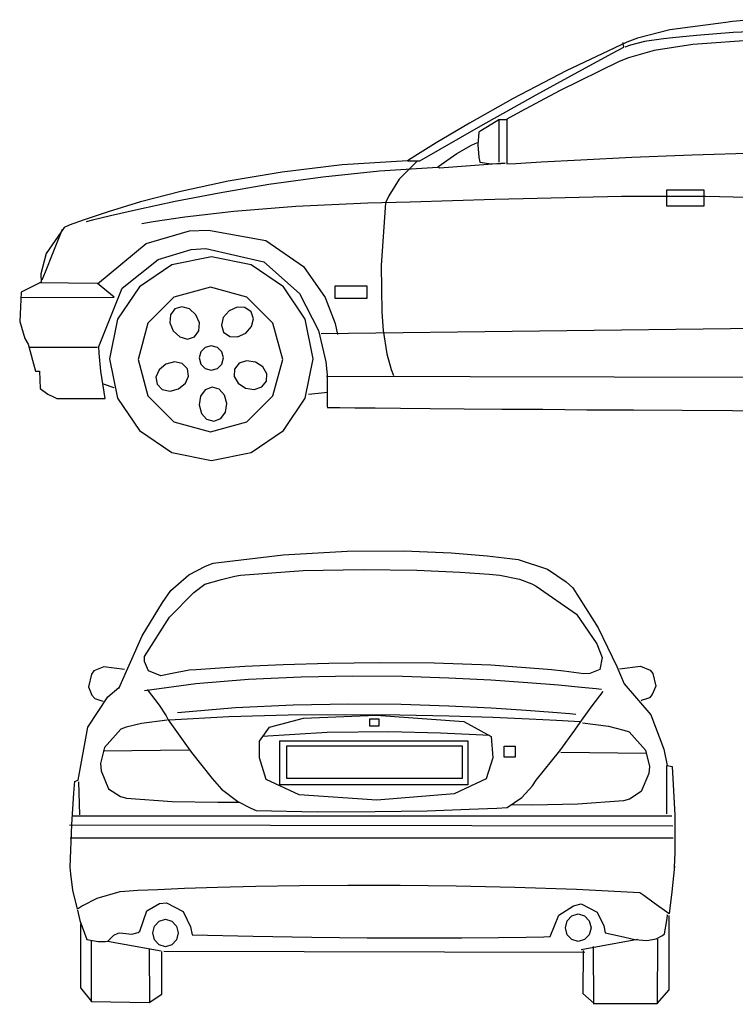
# Model space of a CAD drawing. Extents: x 18094 to 22299, y 1171 to 4039.
# Tile 1 of 2: x 18094 to 20167, y 1171 to 4024. Entities that reach past the tile are written whole.
import ezdxf

# ---------------------------------------------------------------- set-up
doc = ezdxf.new("R2010")
doc.units = 0
doc.header["$LTSCALE"] = 0.000394
doc.header["$MEASUREMENT"] = 0
doc.layers.add('LAYER_1', color=7, linetype='CONTINUOUS')

msp = doc.modelspace()

# ---------------------------------------------------------------- linework, layer by layer
at = {"layer": 'LAYER_1', "color": 7, "linetype": 'Continuous'}
for p, q in [((20214.8, 4023.6), (20158.9, 4018)), ((19977, 3993.9), (19883, 3969.8)), ((20139.1, 4015.7), (19977, 3993.9)), ((20158.9, 4018), (20139.1, 4015.7)), ((19883, 3969.8), (19852.8, 3958.4)), ((19959.1, 3968.4), (19903.3, 3960.8)), ((19984.5, 3971.3), (19959.1, 3968.4)), ((20054.6, 3978.2), (19984.5, 3971.3)), ((20383, 3976.7), (20043.9, 3952)), ((20160.8, 3986.4), (20054.6, 3978.2)), ((20294.4, 3993), (20160.8, 3986.4)), ((19852.8, 3958.4), (19677.3, 3875.1)), ((19811.4, 3926.3), (19844.3, 3943.7)), ((19841.6, 3956.9), (19841.5, 3957.4)), ((19842.3, 3953.4), (19841.6, 3956.9)), ((19844.3, 3943.7), (19842.3, 3953.4)), ((19862.7, 3949.5), (19847, 3943.7)), ((19903.3, 3960.8), (19862.7, 3949.5)), ((20043.9, 3952), (19931.5, 3934.3)), ((19722.2, 3878.4), (19811.4, 3926.3)), ((19857.3, 3912.9), (19830.6, 3902.6)), ((19931.5, 3934.3), (19857.3, 3912.9)), ((19830.6, 3902.6), (19657.5, 3817.7)), ((19677.3, 3875.1), (19523.8, 3795.3)), ((19590.2, 3806.2), (19722.2, 3878.4)), ((19523.8, 3795.3), (19396.5, 3724.1)), ((19429.4, 3716.1), (19590.2, 3806.2)), ((19657.5, 3817.7), (19545.2, 3757.8)), ((19545.2, 3757.8), (19505.1, 3735.2)), ((19253.5, 3614.4), (19429.4, 3716.1)), ((19396.5, 3724.1), (19300.1, 3666.8)), ((19448.7, 3713.2), (19430, 3701.6)), ((19481.5, 3734), (19448.7, 3713.2)), ((19481.4, 3733.7), (19482.3, 3611.2)), ((19503, 3734), (19481.5, 3734)), ((19505.1, 3735.2), (19505.1, 3606.2)), ((19424, 3698.1), (19420.9, 3660.7)), ((19430, 3701.6), (19424, 3698.1)), ((19300.1, 3666.8), (19238.9, 3628.6)), ((19360.1, 3636.2), (19402.7, 3659.9)), ((19402.7, 3659.9), (19419.7, 3667.9)), ((19420.9, 3660.7), (19424.2, 3625.8)), ((19238.9, 3628.6), (19217.5, 3614.8)), ((19304.8, 3597.5), (19360.1, 3636.2)), ((19424.2, 3625.8), (19426.9, 3610.5)), ((19719.2, 3618.1), (19867.3, 3625.4)), ((19867.3, 3625.4), (20042.2, 3632.4)), ((20042.2, 3632.4), (20237, 3638.1)), ((19028.5, 3602.7), (18854.8, 3582)), ((19217.5, 3614.8), (19028.5, 3602.7)), ((19304.8, 3595.5), (19136.2, 3584.9)), ((19246.2, 3614.4), (19193.3, 3561.2)), ((19218, 3614.4), (19253.5, 3614.4)), ((19310.2, 3593.9), (19304.8, 3597.5)), ((19451.3, 3603.9), (19310.2, 3593.9)), ((19426.9, 3610.5), (19459.3, 3606.5)), ((19500.1, 3607.6), (19451.3, 3603.9)), ((19459.3, 3606.5), (19487.8, 3606.7)), ((19487.8, 3606.7), (19500.1, 3607.6)), ((19505.1, 3606.2), (19531.2, 3607.4)), ((19531.2, 3607.4), (19604.9, 3611.8)), ((19604.9, 3611.8), (19719.2, 3618.1)), ((18854.8, 3582), (18698.2, 3555.6)), ((18971.7, 3567.6), (18815.4, 3545.8)), ((19136.2, 3584.9), (18971.7, 3567.6)), ((18698.2, 3555.6), (18560.7, 3525.8)), ((18815.4, 3545.8), (18671.5, 3521.5)), ((19193.3, 3561.2), (19163, 3513.8)), ((18560.7, 3525.8), (18444.1, 3495.6)), ((18671.5, 3521.5), (18544.3, 3496.9)), ((19163, 3513.8), (19153.4, 3493.3)), ((19714.9, 3508.9), (19592.4, 3505.9)), ((19837.1, 3511.1), (19714.9, 3508.9)), ((19958.9, 3511.9), (19837.1, 3511.1)), ((20080.3, 3511.2), (19958.9, 3511.9)), ((20076.7, 3529.3), (19967.3, 3529.3)), ((19967.3, 3529.3), (19967.3, 3484.2)), ((20076.7, 3484.2), (20076.7, 3529.3)), ((20201, 3508.3), (20080.3, 3511.2)), ((18444.1, 3495.6), (18350.1, 3467.4)), ((18544.3, 3496.9), (18438, 3474.1)), ((18894.1, 3482.9), (18714.1, 3467.8)), ((19102.8, 3492), (18894.1, 3482.9)), ((19225, 3495), (19102.8, 3492)), ((19153.4, 3493.3), (19141.3, 3311.4)), ((19347.4, 3498.5), (19225, 3495)), ((19469.9, 3502.3), (19347.4, 3498.5)), ((19592.4, 3505.9), (19469.9, 3502.3)), ((19967.3, 3484.2), (20076.7, 3484.2)), ((18350.1, 3467.4), (18280.8, 3444)), ((18356.9, 3455.3), (18305.1, 3442.4)), ((18438, 3474.1), (18356.9, 3455.3)), ((18572.9, 3451.4), (18480.6, 3438.1)), ((18714.1, 3467.8), (18572.9, 3451.4)), ((18237.8, 3428), (18223.1, 3422.1)), ((18280.8, 3444), (18237.8, 3428)), ((18305.1, 3442.4), (18286.9, 3437.6)), ((18480.6, 3438.1), (18447.6, 3432.7)), ((18223.1, 3422.1), (18170.8, 3346)), ((18217.7, 3416.2), (18190.6, 3348.3)), ((18460.3, 3375.2), (18586.2, 3411.9)), ((18586.2, 3411.9), (18640.6, 3414)), ((18640.6, 3414), (18807.5, 3383.7)), ((18319.4, 3258.1), (18460.3, 3375.2)), ((18807.5, 3383.7), (18916.3, 3308.7)), ((18170.8, 3346), (18155.9, 3287.1)), ((18190.6, 3348.3), (18167.8, 3292.4)), ((18495.5, 3329.4), (18591.2, 3358.1)), ((18591.2, 3358.1), (18633.1, 3361)), ((18633.1, 3361), (18801.1, 3321.8)), ((18391.3, 3245.5), (18495.5, 3329.4)), ((18534.9, 3313.2), (18441.1, 3249.9)), ((18649.5, 3336.4), (18534.9, 3313.2)), ((18764.1, 3313.2), (18649.5, 3336.4)), ((18857.9, 3249.9), (18764.1, 3313.2)), ((18801.1, 3321.8), (18904.7, 3230.8)), ((18916.3, 3308.7), (18979, 3218.7)), ((19141.3, 3311.4), (19143.1, 3176)), ((18155.9, 3287.1), (18156, 3263.4)), ((18167.8, 3292.4), (18158.1, 3269.3)), ((18156, 3263.4), (18098.1, 3234.7)), ((18319.4, 3259.7), (18152, 3261.1)), ((18367.9, 3219.9), (18319.4, 3259.7)), ((18098.1, 3234.7), (18094.2, 3149.2)), ((18323.9, 3076.5), (18391.3, 3245.5)), ((18441.1, 3249.9), (18377.8, 3156.1)), ((18646.5, 3248.6), (18540.9, 3219.9)), ((18752.1, 3219.9), (18646.5, 3248.6)), ((18921.2, 3156.1), (18857.9, 3249.9)), ((18904.7, 3230.8), (18959.4, 3122.8)), ((19100.8, 3251.3), (19007.1, 3251.3)), ((19007.1, 3251.3), (19007.1, 3216.7)), ((19100.8, 3216.7), (19100.8, 3251.3)), ((18096.2, 3218.8), (18367.9, 3219.9)), ((18540.9, 3219.9), (18465.6, 3144.7)), ((18827.3, 3144.7), (18752.1, 3219.9)), ((18979, 3218.7), (19007.8, 3143.1)), ((19007.1, 3216.7), (19100.8, 3216.7)), ((18530.5, 3168.3), (18529, 3145.4)), ((18543.2, 3185.6), (18530.5, 3168.3)), ((18563.7, 3191.8), (18543.2, 3185.6)), ((18585.8, 3185.7), (18563.7, 3191.8)), ((18604.7, 3168.5), (18585.8, 3185.7)), ((18614.7, 3145), (18604.7, 3168.5)), ((18700.5, 3180.2), (18683.8, 3160.9)), ((18723.8, 3190.7), (18700.5, 3180.2)), ((18746.7, 3189.6), (18723.8, 3190.7)), ((18764.3, 3177.4), (18746.7, 3189.6)), ((18771, 3157), (18764.3, 3177.4)), ((19143.1, 3176), (19146.4, 3123)), ((18094.2, 3149.2), (18108.9, 3099.7)), ((18377.8, 3156.1), (18354.6, 3041.5)), ((18465.6, 3144.7), (18437, 3039.1)), ((18529, 3145.4), (18538.9, 3121.9)), ((18613.1, 3122.1), (18614.7, 3145)), ((18683.8, 3160.9), (18678.2, 3138.6)), ((18678.2, 3138.6), (18684.9, 3118.3)), ((18765.4, 3134.8), (18771, 3157)), ((18856, 3039.1), (18827.3, 3144.7)), ((18944.4, 3041.5), (18921.2, 3156.1)), ((20935, 3137.9), (18967.7, 3113.2)), ((19007.8, 3143.1), (19014.7, 3111.3)), ((18538.9, 3121.9), (18557.8, 3104.7)), ((18600.4, 3104.8), (18613.1, 3122.1)), ((18684.9, 3118.3), (18702.5, 3106)), ((18725.4, 3105), (18748.7, 3115.5)), ((18748.7, 3115.5), (18765.4, 3134.8)), ((18959.4, 3122.8), (18980.8, 3032.6)), ((19146.4, 3123), (19157.3, 3056.1)), ((18108.9, 3099.7), (18118.9, 3083.7)), ((18118.9, 3083.7), (18139.8, 3005.6)), ((18557.8, 3104.7), (18579.9, 3098.6)), ((18579.9, 3098.6), (18600.4, 3104.8)), ((18702.5, 3106), (18725.4, 3105)), ((18120.3, 3075), (18319.4, 3075)), ((18324.6, 3057.5), (18323.9, 3076.5)), ((18329.3, 3005.2), (18324.6, 3057.5)), ((18618.5, 3061.7), (18613.7, 3043.9)), ((18631.2, 3074.4), (18618.5, 3061.7)), ((18649, 3079.2), (18631.2, 3074.4)), ((18666.8, 3074.4), (18649, 3079.2)), ((18679.4, 3061.7), (18666.8, 3074.4)), ((18684.3, 3043.9), (18679.4, 3061.7)), ((19157.3, 3056.1), (19170.3, 3009.8)), ((18354.6, 3041.5), (18377.8, 2926.9)), ((18437, 3039.1), (18465.6, 2933.5)), ((18517.6, 3025.8), (18497.9, 3009.5)), ((18542.3, 3032.3), (18517.6, 3025.8)), ((18564.7, 3027.5), (18542.3, 3032.3)), ((18580, 3012.5), (18564.7, 3027.5)), ((18613.7, 3043.9), (18618.5, 3026.1)), ((18618.5, 3026.1), (18631.2, 3013.4)), ((18666.8, 3013.4), (18679.4, 3026.1)), ((18679.4, 3026.1), (18684.3, 3043.9)), ((18729.7, 3028.2), (18716.2, 3011.6)), ((18751.4, 3035.5), (18729.7, 3028.2)), ((18776.7, 3031.8), (18751.4, 3035.5)), ((18798.1, 3017.9), (18776.7, 3031.8)), ((18827.3, 2933.5), (18856, 3039.1)), ((18921.2, 2926.9), (18944.4, 3041.5)), ((18980.8, 3032.6), (18984.5, 2994.8)), ((18139.8, 3005.6), (18143, 3005.4)), ((18139.8, 3005.6), (18143, 3005.4)), ((18143, 3005.4), (18152, 3005.4)), ((18152, 3005.4), (18153.5, 2955.4)), ((18342, 2926.7), (18329.3, 3005.2)), ((18497.9, 3009.5), (18488.7, 2988.5)), ((18583.3, 2991.3), (18580, 3012.5)), ((18631.2, 3013.4), (18649, 3008.6)), ((18649, 3008.6), (18666.8, 3013.4)), ((18716.2, 3011.6), (18715.3, 2990.2)), ((18809.6, 2998), (18798.1, 3017.9)), ((18808.8, 2976.6), (18809.6, 2998)), ((19170.3, 3009.8), (19176.6, 2992.6)), ((18336.3, 2968.4), (18366.5, 2958.4)), ((18488.7, 2988.5), (18492, 2967.3)), ((18492, 2967.3), (18507.3, 2952.3)), ((18554.4, 2954), (18574.1, 2970.3)), ((18574.1, 2970.3), (18583.3, 2991.3)), ((18715.3, 2990.2), (18726.8, 2970.3)), ((18726.8, 2970.3), (18748.2, 2956.3)), ((18795.2, 2960), (18808.8, 2976.6)), ((20915.2, 2985), (18982.5, 2989.9)), ((18984.5, 2994.8), (18984.5, 2902.5)), ((18153.5, 2955.4), (18175.4, 2939.2)), ((18175.4, 2939.2), (18194, 2929.8)), ((18507.3, 2952.3), (18529.7, 2947.5)), ((18529.7, 2947.5), (18554.4, 2954)), ((18631.5, 2951.4), (18617.9, 2932.9)), ((18651.5, 2959.2), (18631.5, 2951.4)), ((18672.1, 2953.4), (18651.5, 2959.2)), ((18687.5, 2936.3), (18672.1, 2953.4)), ((18748.2, 2956.3), (18773.5, 2952.7)), ((18773.5, 2952.7), (18795.2, 2960)), ((18986.6, 2943.2), (18931.1, 2938.2)), ((18194, 2929.8), (18201.8, 2926.7)), ((18201.8, 2926.7), (18342, 2926.7)), ((18377.8, 2926.9), (18441.1, 2833.1)), ((18465.6, 2933.5), (18540.9, 2858.3)), ((18617.9, 2932.9), (18613.6, 2907.7)), ((18694.2, 2911.7), (18687.5, 2936.3)), ((18689.9, 2886.5), (18694.2, 2911.7)), ((18752.1, 2858.3), (18827.3, 2933.5)), ((18857.9, 2833.1), (18921.2, 2926.9)), ((18613.6, 2907.7), (18620.4, 2883.1)), ((18620.4, 2883.1), (18635.7, 2866.1)), ((18676.3, 2868), (18689.9, 2886.5)), ((18994, 2899.5), (18984.8, 2899.6)), ((19021, 2899.2), (18994, 2899.5)), ((19064.6, 2898.7), (19021, 2899.2)), ((19123.6, 2898.1), (19064.6, 2898.7)), ((19196.9, 2897.4), (19123.6, 2898.1)), ((19283.3, 2896.6), (19196.9, 2897.4)), ((19381.7, 2895.7), (19283.3, 2896.6)), ((19490.9, 2894.8), (19381.7, 2895.7)), ((19609.7, 2893.9), (19490.9, 2894.8)), ((19737.1, 2892.9), (19609.7, 2893.9)), ((19871.8, 2892), (19737.1, 2892.9)), ((20012.8, 2891.1), (19871.8, 2892)), ((20158.8, 2890.3), (20012.8, 2891.1)), ((20308.6, 2889.6), (20158.8, 2890.3)), ((18540.9, 2858.3), (18646.5, 2829.6)), ((18635.7, 2866.1), (18656.3, 2860.3)), ((18646.5, 2829.6), (18752.1, 2858.3)), ((18656.3, 2860.3), (18676.3, 2868)), ((18441.1, 2833.1), (18534.9, 2769.8)), ((18764.1, 2769.8), (18857.9, 2833.1)), ((18534.9, 2769.8), (18649.5, 2746.6)), ((18649.5, 2746.6), (18764.1, 2769.8)), ((18856.9, 2473.1), (19042.8, 2483.7)), ((19042.8, 2483.7), (19206.8, 2484.5)), ((19206.8, 2484.5), (19343.5, 2479)), ((18654.4, 2449.2), (18856.9, 2473.1)), ((19343.5, 2479), (19447.7, 2470.7)), ((19447.7, 2470.7), (19514.1, 2463.1)), ((19514.1, 2463.1), (19537.4, 2459.8)), ((19537.4, 2459.8), (19622.3, 2431.4)), ((18584.1, 2415), (18632.8, 2440.9)), ((18632.8, 2440.9), (18654.4, 2449.2)), ((18733.9, 2414.7), (18914.8, 2427.6)), ((18914.8, 2427.6), (19088.8, 2431.2)), ((19088.8, 2431.2), (19244.4, 2428.6)), ((19244.4, 2428.6), (19370, 2423)), ((19622.3, 2431.4), (19677.1, 2395.4)), ((18532.4, 2369.6), (18584.1, 2415)), ((18630.5, 2388.2), (18678.6, 2402.1)), ((18678.6, 2402.1), (18717.7, 2411.4)), ((18717.7, 2411.4), (18733.9, 2414.7)), ((19370, 2423), (19453.8, 2417.3)), ((19453.8, 2417.3), (19484.4, 2414.7)), ((19484.4, 2414.7), (19541.3, 2402.9)), ((19541.3, 2402.9), (19577.7, 2389.4)), ((18507.4, 2335.5), (18532.4, 2369.6)), ((18598.7, 2363.9), (18630.5, 2388.2)), ((19577.7, 2389.4), (19590.4, 2382.9)), ((19590.4, 2382.9), (19707.1, 2301)), ((19677.1, 2395.4), (19696.5, 2377.6)), ((19696.5, 2377.6), (19769.2, 2261.8)), ((18528, 2293.1), (18598.7, 2363.9)), ((18448.7, 2238.4), (18507.4, 2335.5)), ((18455.5, 2178.7), (18528, 2293.1)), ((19707.1, 2301), (19765.4, 2215.5)), ((19769.2, 2261.8), (19823.6, 2149.5)), ((18381.3, 2085.9), (18448.7, 2238.4)), ((19765.4, 2215.5), (19781.4, 2176)), ((18456.1, 2164.3), (18455.5, 2178.7)), ((19781.4, 2176), (19774.7, 2141.3)), ((18337.8, 2148.7), (18309.3, 2136.9)), ((18398.2, 2141.5), (18337.8, 2148.7)), ((18467.3, 2137.5), (18456.1, 2164.3)), ((18604.9, 2140.5), (18585.4, 2138.9)), ((18660.1, 2144.5), (18604.9, 2140.5)), ((18745.8, 2149.6), (18660.1, 2144.5)), ((18857.2, 2154.9), (18745.8, 2149.6)), ((18989.1, 2159), (18857.2, 2154.9)), ((19136.6, 2160.9), (18989.1, 2159)), ((19294.6, 2159.4), (19136.6, 2160.9)), ((19458.2, 2153.4), (19294.6, 2159.4)), ((19622.3, 2141.6), (19458.2, 2153.4)), ((19634.4, 2140.5), (19622.3, 2141.6)), ((19670.2, 2136.5), (19634.4, 2140.5)), ((19774.7, 2141.3), (19745.6, 2129.5)), ((19823.6, 2149.5), (19845, 2099.2)), ((19831.5, 2143.3), (19892, 2150.5)), ((19892, 2150.5), (19920.4, 2138.8)), ((18302.2, 2128.1), (18293.5, 2091.2)), ((18309.3, 2136.9), (18302.2, 2128.1)), ((18503.2, 2123), (18467.3, 2137.5)), ((18508.1, 2124.2), (18503.2, 2123)), ((18531.1, 2128.9), (18508.1, 2124.2)), ((18585.4, 2138.9), (18531.1, 2128.9)), ((18604.7, 2100.2), (18757, 2113.1)), ((18757, 2113.1), (18909.5, 2120.3)), ((18909.5, 2120.3), (19059, 2122.8)), ((19059, 2122.8), (19202.5, 2121.4)), ((19202.5, 2121.4), (19336.9, 2117.2)), ((19336.9, 2117.2), (19459, 2111.1)), ((19459, 2111.1), (19565.9, 2103.9)), ((19728.3, 2128.3), (19670.2, 2136.5)), ((19745.6, 2129.5), (19728.3, 2128.3)), ((19920.4, 2138.8), (19927.6, 2130)), ((19927.6, 2130), (19936.2, 2093.1)), ((18293.5, 2091.2), (18303.6, 2066.4)), ((18349.7, 2061.8), (18381.7, 2089.4)), ((18455.5, 2080.6), (18604.7, 2100.2)), ((18463.5, 2083.2), (18498.1, 2038.2)), ((19565.9, 2103.9), (19654.4, 2096.7)), ((19654.4, 2096.7), (19721.4, 2090.4)), ((19721.4, 2090.4), (19763.9, 2085.9)), ((19763.9, 2085.9), (19778.7, 2084.2)), ((19845, 2099.2), (19922.1, 2009.7)), ((19936.2, 2093.1), (19926.1, 2068.3)), ((18291.7, 1974.6), (18349.7, 2061.8)), ((18303.6, 2066.4), (18311.6, 2057.4)), ((18311.6, 2057.4), (18323.4, 2053)), ((19749.1, 2032.4), (19773.9, 2065.2)), ((19773.9, 2065.2), (19784, 2077.9)), ((19906.4, 2054.8), (19897.3, 2051.9)), ((19918.1, 2059.2), (19906.4, 2054.8)), ((19926.1, 2068.3), (19918.1, 2059.2)), ((18323.4, 2053), (18332.4, 2050.1)), ((18332.4, 2050.1), (18336, 2049)), ((18498.1, 2038.2), (18518.1, 2007.2)), ((18551, 2017), (18719.2, 2031)), ((18719.2, 2031), (18885.8, 2038.8)), ((18885.8, 2038.8), (19046.9, 2041.5)), ((19046.9, 2041.5), (19198.7, 2040.3)), ((19198.7, 2040.3), (19337.5, 2036.2)), ((19337.5, 2036.2), (19459.6, 2030.3)), ((19459.6, 2030.3), (19561.1, 2023.8)), ((19717.7, 1987.8), (19749.1, 2032.4)), ((19897.3, 2051.9), (19893.7, 2050.8)), ((18518.1, 2007.2), (18524.5, 1995.7)), ((18527.1, 1995.7), (18700.3, 2004.6)), ((18700.3, 2004.6), (18871.9, 2009.4)), ((18817.3, 1973.8), (18915.9, 2000.3)), ((18871.9, 2009.4), (19038, 2011)), ((18915.9, 2000.3), (19126.4, 2008.9)), ((19038, 2011), (19194.8, 2009.9)), ((19107.8, 1998.4), (19134.4, 1998.4)), ((19107.8, 1977.2), (19107.8, 1998.4)), ((19126.4, 2008.9), (19380.1, 1990.8)), ((19134.4, 1998.4), (19134.4, 1977.2)), ((19194.8, 2009.9), (19338.2, 2007)), ((19338.2, 2007), (19464.3, 2003)), ((19464.3, 2003), (19569.3, 1998.6)), ((19561.1, 2023.8), (19638.2, 2017.8)), ((19569.3, 1998.6), (19649.1, 1994.5)), ((19638.2, 2017.8), (19687.3, 2013.4)), ((19687.3, 2013.4), (19704.5, 2011.6)), ((19922.1, 2009.7), (19959.7, 1910.2)), ((18264, 1821), (18291.7, 1974.6)), ((18387.2, 1968.5), (18339.6, 1915.4)), ((18387.2, 1968.5), (18339.6, 1915.4)), ((18402.1, 1973.9), (18387.2, 1968.5)), ((18402.1, 1973.9), (18387.2, 1968.5)), ((18446.7, 1985.1), (18402.1, 1973.9)), ((18446.7, 1985.1), (18402.1, 1973.9)), ((18521.4, 1994.4), (18446.7, 1985.1)), ((18521.4, 1994.4), (18446.7, 1985.1)), ((18524.5, 1995.7), (18591.4, 1901.1)), ((18788.9, 1934), (18817.3, 1973.8)), ((19134.4, 1977.2), (19107.8, 1977.2)), ((19380.1, 1990.8), (19459.6, 1947.2)), ((19649.1, 1994.5), (19699.9, 1991.6)), ((19699.9, 1991.6), (19717.7, 1990.4)), ((19702.4, 1965.1), (19717.7, 1987.8)), ((19724.6, 1986.4), (19799.3, 1977.1)), ((19799.3, 1977.1), (19844, 1965.9)), ((18797.6, 1948), (18985.1, 1959.5)), ((18985.1, 1959.5), (19163.1, 1961.5)), ((19163.1, 1961.5), (19313.1, 1958.1)), ((19313.1, 1958.1), (19416.6, 1953.2)), ((19416.6, 1953.2), (19455.2, 1950.7)), ((19459.6, 1947.2), (19464.1, 1885.7)), ((19658.8, 1905.3), (19702.4, 1965.1)), ((19844, 1965.9), (19858.8, 1960.5)), ((19858.8, 1960.5), (19906.4, 1907.4)), ((18339.6, 1915.4), (18328.3, 1868.4)), ((18339.6, 1915.4), (18328.3, 1868.4)), ((18788.7, 1885.7), (18788.9, 1934)), ((18848, 1934.7), (19391.6, 1934.7)), ((18848, 1807.5), (18848, 1934.7)), ((18867.6, 1920.1), (19375.7, 1920.1)), ((18867.6, 1825.7), (18867.6, 1920.1)), ((19375.7, 1920.1), (19375.7, 1825.7)), ((19391.6, 1934.7), (19391.6, 1807.5)), ((19497.6, 1918.8), (19529.4, 1918.8)), ((19497.6, 1887), (19497.6, 1918.8)), ((19529.4, 1918.8), (19529.4, 1887)), ((18336.2, 1905.7), (18584.6, 1908.9)), ((18336.2, 1905.7), (18584.6, 1908.9)), ((18591.4, 1901.1), (18651.9, 1825.2)), ((18808.5, 1823), (18788.7, 1885.7)), ((19464.1, 1885.7), (19445.6, 1824.2)), ((19529.4, 1887), (19497.6, 1887)), ((19590.4, 1820.7), (19658.8, 1905.3)), ((19909.8, 1897.7), (19661.4, 1901)), ((19906.4, 1907.4), (19917.7, 1860.4)), ((19959.7, 1910.2), (19969.6, 1863.1)), ((18328.3, 1868.4), (18329.8, 1848.1)), ((18328.3, 1868.4), (18329.8, 1848.1)), ((19917.7, 1860.4), (19916.2, 1840.1)), ((19967, 1863.1), (19967, 1722.6)), ((19969.6, 1863.1), (19983.9, 1860.5)), ((19983.9, 1860.5), (19991.2, 1718.9)), ((18329.8, 1848.1), (18351.7, 1795.8)), ((18329.8, 1848.1), (18351.7, 1795.8)), ((19375.7, 1825.7), (18867.6, 1825.7)), ((19916.2, 1840.1), (19894.3, 1787.8)), ((18251.1, 1782.9), (18254, 1818.1)), ((18253, 1816.4), (18264, 1821)), ((18264.6, 1815.4), (18267.2, 1720)), ((18651.9, 1825.2), (18678.3, 1794.2)), ((18903.9, 1778.1), (18808.5, 1823)), ((19391.6, 1807.5), (18848, 1807.5)), ((19445.6, 1824.2), (19352.7, 1780.6)), ((19548.8, 1770), (19579, 1804.2)), ((19579, 1804.2), (19590.4, 1820.7)), ((18245.3, 1692.4), (18251.1, 1782.9)), ((18351.7, 1795.8), (18385.7, 1773.3)), ((18351.7, 1795.8), (18385.7, 1773.3)), ((18385.7, 1773.3), (18403.3, 1768.4)), ((18385.7, 1773.3), (18403.3, 1768.4)), ((18678.3, 1794.2), (18725.6, 1758.4)), ((19128.9, 1762.5), (18903.9, 1778.1)), ((19352.7, 1780.6), (19128.9, 1762.5)), ((19505.6, 1741.2), (19548.8, 1770)), ((19894.3, 1787.8), (19860.3, 1765.3)), ((18403.3, 1768.4), (18535.5, 1758.8)), ((18403.3, 1768.4), (18535.5, 1758.8)), ((18535.5, 1758.8), (18668.1, 1756.5)), ((18535.5, 1758.8), (18668.1, 1756.5)), ((18668.1, 1756.5), (18728.5, 1756.8)), ((18668.1, 1756.5), (18728.5, 1756.8)), ((18725.6, 1758.4), (18763.5, 1739)), ((19476.3, 1739.7), (19505.6, 1741.2)), ((19577.9, 1748.5), (19517.5, 1748.8)), ((19710.5, 1750.8), (19577.9, 1748.5)), ((19842.7, 1760.5), (19710.5, 1750.8)), ((19860.3, 1765.3), (19842.7, 1760.5)), ((18248.7, 1717.3), (19982.9, 1717.3)), ((18763.5, 1739), (18779, 1733.2)), ((18779, 1733.2), (18955.3, 1729.2)), ((18955.3, 1729.2), (19124.1, 1729.4)), ((19124.1, 1729.4), (19274.6, 1732.2)), ((19274.6, 1732.2), (19395.6, 1736.2)), ((19395.6, 1736.2), (19476.3, 1739.7)), ((19991.2, 1718.9), (19991.1, 1610.8)), ((18238.1, 1690.8), (19985.5, 1688.1)), ((18240.7, 1568.8), (18245.3, 1692.4)), ((18240.3, 1653.6), (19986.4, 1653.6)), ((19991.1, 1610.8), (19989.7, 1567.8)), ((18242.1, 1549), (18240.7, 1568.8)), ((19990.8, 1571.5), (19983.2, 1496.8)), ((18248.2, 1502), (18242.1, 1549)), ((18778.2, 1512.3), (18666.6, 1509.5)), ((18904.6, 1514.4), (18778.2, 1512.3)), ((19044.4, 1515.5), (18904.6, 1514.4)), ((19195.9, 1515.3), (19044.4, 1515.5)), ((19357.8, 1513.4), (19195.9, 1515.3)), ((19528.4, 1509.5), (19357.8, 1513.4)), ((18261.9, 1446.8), (18248.2, 1502)), ((18383.9, 1497.2), (18317.7, 1477.7)), ((18398.7, 1498.4), (18383.9, 1497.2)), ((18435.9, 1500.5), (18398.7, 1498.4)), ((18493.9, 1503.3), (18435.9, 1500.5)), ((18571.3, 1506.4), (18493.9, 1503.3)), ((18666.6, 1509.5), (18571.3, 1506.4)), ((19706.4, 1503.4), (19528.4, 1509.5)), ((19890.1, 1494.6), (19706.4, 1503.4)), ((19901.5, 1486.4), (19890.1, 1494.6)), ((19931.7, 1464.7), (19901.5, 1486.4)), ((19983.2, 1496.8), (19977.3, 1449.9)), ((18276.3, 1456.7), (18261.9, 1446.8)), ((18317.7, 1477.7), (18276.3, 1456.7)), ((18462.2, 1442.2), (18499.2, 1462.9)), ((18499.2, 1462.9), (18519.2, 1465.4)), ((18519.2, 1465.4), (18567.9, 1440.2)), ((19655.9, 1429.7), (19698.2, 1456.9)), ((19698.2, 1456.9), (19720.4, 1462.7)), ((19720.4, 1462.7), (19766.5, 1438.4)), ((19974.9, 1433.6), (19931.7, 1464.7)), ((18261.9, 1444.2), (18268.8, 1413.9)), ((18442.3, 1383.2), (18462.2, 1442.2)), ((18567.9, 1440.2), (18588.9, 1396.1)), ((19630.2, 1367.3), (19655.9, 1429.7)), ((19679.7, 1413.1), (19693, 1427.4)), ((19693, 1427.4), (19711.7, 1432.9)), ((19711.7, 1432.9), (19730.4, 1427.4)), ((19730.4, 1427.4), (19743.7, 1413.1)), ((19766.5, 1438.4), (19785.6, 1398.7)), ((19968.5, 1414.4), (19969.9, 1428.9)), ((19969.9, 1428.9), (19969.6, 1430.9)), ((19977.3, 1449.9), (19974.9, 1433.6)), ((19975.3, 1213.5), (19975.3, 1428.1)), ((18268.8, 1413.9), (18281.6, 1377.2)), ((18269.9, 1404.4), (18269.9, 1218.8)), ((18479.4, 1377.9), (18484.5, 1397.9)), ((18484.5, 1397.9), (18497.8, 1412.2)), ((18497.8, 1412.2), (18516.5, 1417.7)), ((18516.5, 1417.7), (18535.2, 1412.2)), ((18535.2, 1412.2), (18548.5, 1397.9)), ((18548.5, 1397.9), (18553.6, 1377.9)), ((19674.6, 1393.1), (19679.7, 1413.1)), ((19743.7, 1413.1), (19748.8, 1393.1)), ((19785.6, 1398.7), (19789.3, 1377.9)), ((19961.7, 1375.2), (19968.5, 1414.4)), ((18281.6, 1377.2), (18288.5, 1359.3)), ((18349.4, 1354), (18366.6, 1372)), ((18366.6, 1372), (18379.1, 1377.6)), ((18379.1, 1377.6), (18383.9, 1377.9)), ((18383.9, 1377.9), (18419.1, 1374.6)), ((18419.1, 1374.6), (18437.2, 1379.5)), ((18437.2, 1379.5), (18442.3, 1383.2)), ((18484.5, 1357.8), (18479.4, 1377.9)), ((18553.6, 1377.9), (18548.5, 1357.8)), ((18588.9, 1396.1), (18593.4, 1372.6)), ((18593.4, 1372.6), (18770, 1368.2)), ((19679.7, 1373), (19674.6, 1393.1)), ((19693, 1358.8), (19679.7, 1373)), ((19743.7, 1373), (19730.4, 1358.8)), ((19748.8, 1393.1), (19743.7, 1373)), ((19789.3, 1377.9), (19834.3, 1369)), ((19937.6, 1361.2), (19955.4, 1370.4)), ((19955.4, 1370.4), (19961.7, 1375.2)), ((18288.5, 1359.3), (18321.9, 1353.2)), ((18301.7, 1178.8), (18302.3, 1356)), ((18321.9, 1353.2), (18342.5, 1353)), ((18342.5, 1353), (18349.4, 1354)), ((18348.5, 1353.8), (18504, 1326)), ((18497.8, 1343.6), (18484.5, 1357.8)), ((18516.5, 1338.1), (18497.8, 1343.6)), ((18535.2, 1343.6), (18516.5, 1338.1)), ((18548.5, 1357.8), (18535.2, 1343.6)), ((18770, 1368.2), (18940.3, 1365.5)), ((18940.3, 1365.5), (19100.3, 1364.1)), ((19100.3, 1364.1), (19246.2, 1363.8)), ((19246.2, 1363.8), (19374.2, 1364.3)), ((19374.2, 1364.3), (19480.4, 1365.1)), ((19480.4, 1365.1), (19561.1, 1366.1)), ((19561.1, 1366.1), (19612.3, 1366.9)), ((19612.3, 1366.9), (19630.2, 1367.3)), ((19711.7, 1353.3), (19693, 1358.8)), ((19730.4, 1358.8), (19711.7, 1353.3)), ((19883.7, 1359.3), (19719.9, 1328.8)), ((19834.3, 1369), (19875.3, 1359.5)), ((19875.3, 1359.5), (19910.3, 1355.7)), ((19910.3, 1355.7), (19937.6, 1361.2)), ((19941.5, 1173), (19942.6, 1359.9)), ((18470.8, 1175.5), (18470.5, 1330.9)), ((18505.9, 1200.2), (18505.7, 1324.7)), ((18511.2, 1324.9), (19731, 1322.2)), ((19725.7, 1327.5), (19725.4, 1202.9)), ((19757.4, 1171.3), (19756.1, 1338.7)), ((18269.9, 1218.8), (18301.7, 1179)), ((18468.8, 1176.4), (18505.9, 1200.2)), ((19725.4, 1202.9), (19757.5, 1173.7)), ((19940.5, 1173.7), (19975.3, 1213.5)), ((18301.7, 1179), (18468.8, 1176.4)), ((19757.5, 1173.7), (19940.5, 1173.7))]:
    msp.add_line(p, q, dxfattribs=at)

doc.saveas('drawing.dxf')
